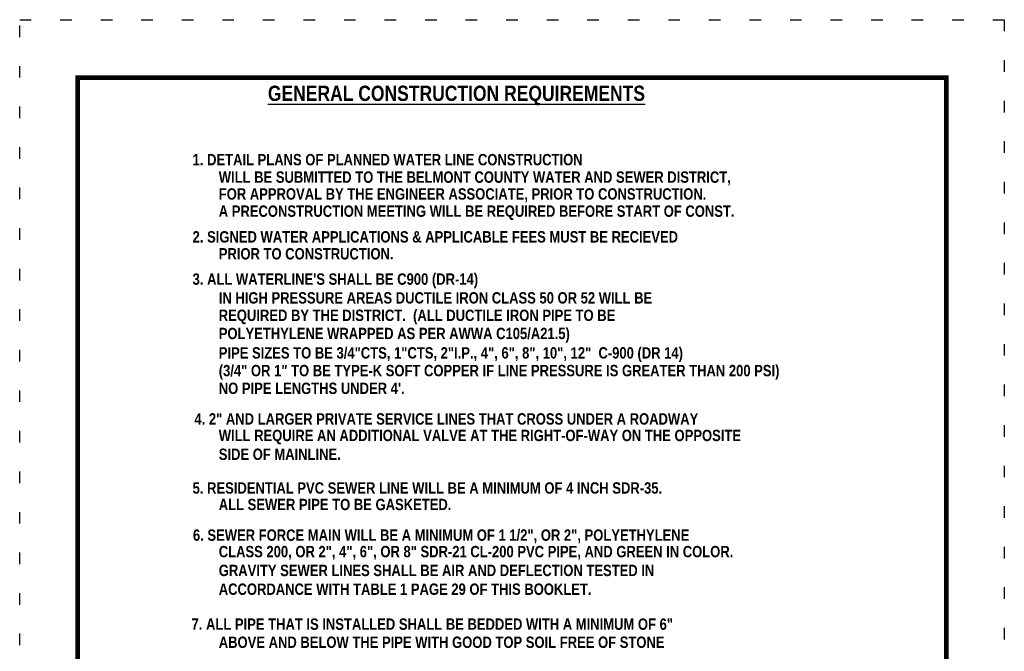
# Model space of a CAD drawing. Header units: feet. Extents: x 1 to 9.5, y 12 to 23.
# Tile 161 of 161: x 1 to 9.5, y 17.5 to 23. Entities that reach past the tile are written whole.
import ezdxf

# ---------------------------------------------------------------- set-up
doc = ezdxf.new("R2010")
doc.units = ezdxf.units.FT
doc.header["$MEASUREMENT"] = 0
doc.linetypes.add('DOT2', pattern=[0.125, 0, -0.125])
doc.layers.add('BORDER', color=7, linetype='CONTINUOUS')
doc.layers.add('WATERLINE-NOTES', color=7, linetype='CONTINUOUS')
doc.layers.add('DEFPOINT', color=7, linetype='CONTINUOUS', plot=False)
doc.styles.add('TECHNICAL', font='techb___.ttf', dxfattribs={"height": 0.1})

msp = doc.modelspace()

# ---------------------------------------------------------------- linework, layer by layer
at = {"layer": 'BORDER', "const_width": 0.04}
msp.add_lwpolyline([(1.5, 12.5), (1.5, 22.5), (9, 22.5), (9, 12.5)], close=True, dxfattribs=at)
at = {"layer": 'DEFPOINT', "linetype": 'DOT2', "ltscale": 2}
msp.add_lwpolyline([(1, 12), (1, 23), (9.5, 23), (9.5, 12)], close=True, dxfattribs=at)

# ---------------------------------------------------------------- texts
at = {"layer": 'WATERLINE-NOTES', "style": 'TECHNICAL'}
for s, height, p in [('%%UGENERAL CONSTRUCTION REQUIREMENTS', 0.131887, (3.1425, 22.2986)), ('1. DETAIL PLANS OF PLANNED WATER LINE CONSTRUCTION ', 0.098, (2.4927, 21.7429)), ('WILL BE SUBMITTED TO THE BELMONT COUNTY WATER AND SEWER DISTRICT,', 0.098, (2.7185, 21.5922)), ('FOR APPROVAL BY THE ENGINEER ASSOCIATE, PRIOR TO CONSTRUCTION.', 0.098, (2.7185, 21.4467)), ('A PRECONSTRUCTION MEETING WILL BE REQUIRED BEFORE START OF CONST.', 0.098, (2.7185, 21.2984)), ('2. SIGNED WATER APPLICATIONS & APPLICABLE FEES MUST BE RECIEVED', 0.098, (2.4927, 21.0765)), ('PRIOR TO CONSTRUCTION.', 0.098, (2.7185, 20.9302)), ("3. ALL WATERLINE'S SHALL BE C900 (DR-14)  ", 0.098, (2.4927, 20.7118)), ('IN HIGH PRESSURE AREAS DUCTILE IRON CLASS 50 OR 52 WILL BE ', 0.098, (2.7185, 20.5498)), ('REQUIRED BY THE DISTRICT.  (ALL DUCTILE IRON PIPE TO BE ', 0.098, (2.7185, 20.3991)), ('POLYETHYLENE WRAPPED AS PER AWWA C105/A21.5) ', 0.098, (2.7185, 20.2424)), ('PIPE SIZES TO BE 3/4"CTS, 1"CTS, 2"I.P., 4", 6", 8", 10", 12"  C-900 (DR 14) ', 0.098, (2.7185, 20.0749)), ('(3/4" OR 1" TO BE TYPE-K SOFT COPPER IF LINE PRESSURE IS GREATER THAN 200 PSI)', 0.098, (2.7185, 19.9219)), ("NO PIPE LENGTHS UNDER 4'.", 0.098, (2.7185, 19.7689)), ('4. 2" AND LARGER PRIVATE SERVICE LINES THAT CROSS UNDER A ROADWAY', 0.098, (2.5084, 19.5046)), ('WILL REQUIRE AN ADDITIONAL VALVE AT THE RIGHT-OF-WAY ON THE OPPOSITE ', 0.098, (2.7185, 19.3622)), ('SIDE OF MAINLINE.', 0.098, (2.7185, 19.1997)), ('5. RESIDENTIAL PVC SEWER LINE WILL BE A MINIMUM OF 4 INCH SDR-35.', 0.098, (2.4927, 18.9085)), ('ALL SEWER PIPE TO BE GASKETED.', 0.098, (2.7185, 18.7661)), ('6. SEWER FORCE MAIN WILL BE A MINIMUM OF 1 1/2", OR 2", POLYETHYLENE ', 0.098, (2.4956, 18.5018)), ('CLASS 200, OR 2", 4", 6", OR 8" SDR-21 CL-200 PVC PIPE, AND GREEN IN COLOR. ', 0.098, (2.7185, 18.3594)), ('GRAVITY SEWER LINES SHALL BE AIR AND DEFLECTION TESTED IN ', 0.098, (2.7185, 18.197)), ('ACCORDANCE WITH TABLE 1 PAGE 29 OF THIS BOOKLET.', 0.098, (2.7185, 18.035)), ('7. ALL PIPE THAT IS INSTALLED SHALL BE BEDDED WITH A MINIMUM OF 6"', 0.098, (2.4836, 17.7333)), ('ABOVE AND BELOW THE PIPE WITH GOOD TOP SOIL FREE OF STONE', 0.098, (2.7185, 17.5769))]:
    msp.add_text(s, height=height, dxfattribs=at).set_placement(p)

doc.saveas('drawing.dxf')
